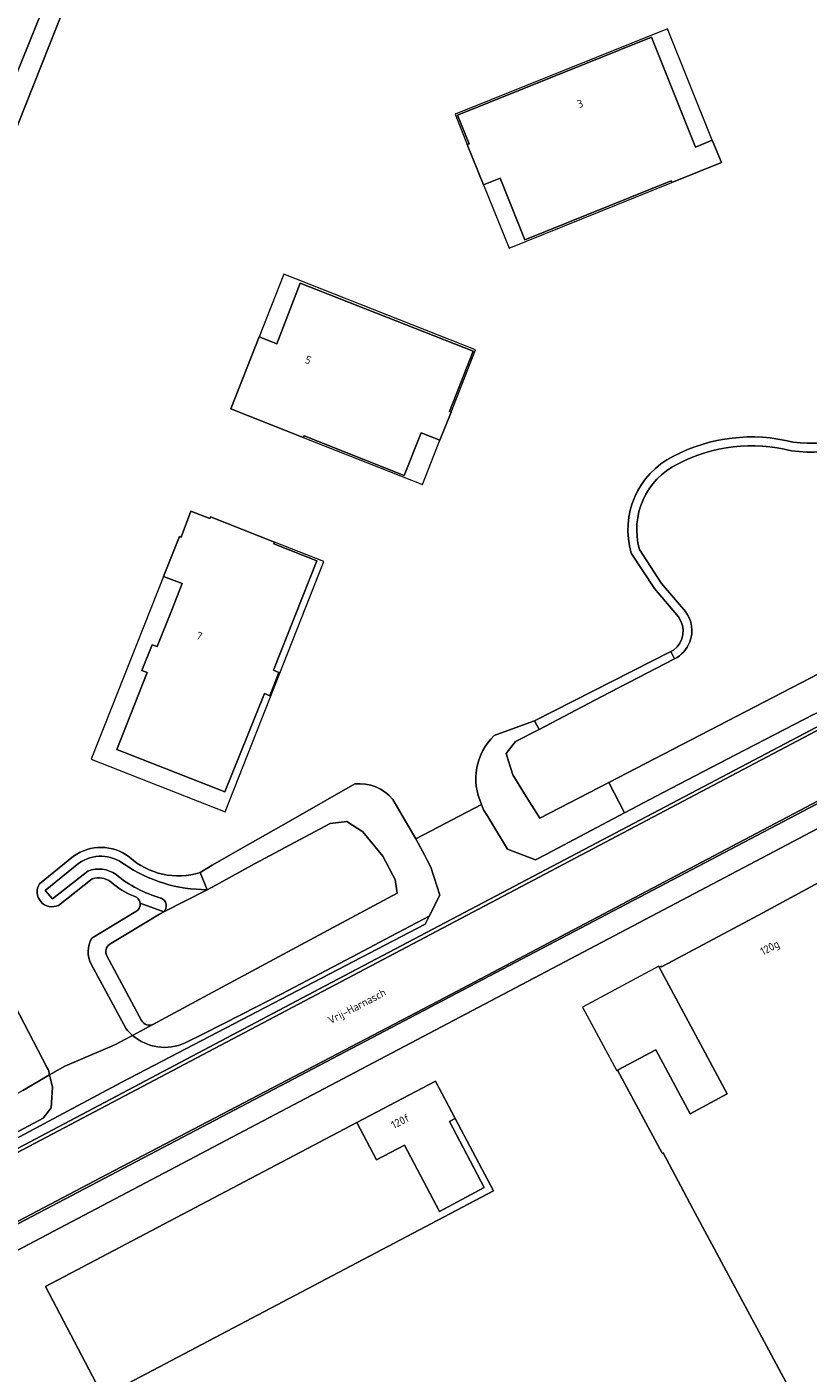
# Model space of a CAD drawing. Header units: metres. Extents: x 80938 to 82288, y 446951 to 448452.
# Tile 14 of 96: x 81388 to 81476, y 447421 to 447574. Entities that reach past the tile are written whole.
import ezdxf
from ezdxf.enums import TextEntityAlignment as Align

# ---------------------------------------------------------------- set-up
doc = ezdxf.new("R2010")
doc.units = ezdxf.units.M
doc.header["$MEASUREMENT"] = 0
for name, color, linetype, lineweight in [('B-WE-OG-BEBOUWING-GV', 253, 'Continuous', 35), ('B-WE-OG-BEBOUWING-T18', 253, 'Continuous', 18), ('B-WE-OG-BEBOUWING_LOODS-GV', 253, 'Continuous', 35), ('B-WE-OG-BEBOUWING_LUIFEL-GV', 253, 'Continuous', 18), ('B-WE-OG-TERREIN_CULTUURSCHEIDING-GV', 253, 'Continuous', 18), ('B-WE-OG-TERREIN_ERF-GV', 253, 'Continuous', 18), ('B-WE-OG-TOPOGRAFIE-T18', 253, 'Continuous', 18), ('B-WE-OG-WATER_SLOOT-GV', 253, 'Continuous', 18), ('B-WE-VH-VERHARDING_ASFALT-GV', 253, 'Continuous', 18), ('B-WE-VH-VERHARDING_BETONSTRAATSTEEN-GV', 253, 'Continuous', 18)]:
    doc.layers.add(name, color=color, linetype=linetype, lineweight=lineweight)
doc.styles.add('NLCS-ISO-M500-T18', font='NLCS-ISO.ttf', dxfattribs={"height": 0.9})

msp = doc.modelspace()

# ---------------------------------------------------------------- linework, layer by layer
at = {"layer": 'B-WE-OG-BEBOUWING-GV', "linetype": 'Continuous', "lineweight": 0}
for points in [[(81437.602, 447560.613), (81439.448, 447556.041), (81441.326, 447556.799), (81444.151, 447549.779), (81460.777, 447556.484), (81460.851, 447556.301), (81466.483, 447558.564), (81465.45, 447561.113), (81463.559, 447560.322), (81458.561, 447572.834), (81436.478, 447563.957), (81437.798, 447560.68)], [(81435.577, 447530.253), (81438.253, 447537.115), (81418.62, 447544.831), (81415.94, 447537.961), (81413.932, 447538.744), (81410.719, 447530.536), (81418.952, 447527.288), (81419.042, 447527.466), (81430.435, 447522.975), (81432.351, 447527.823), (81434.489, 447526.973), (81435.755, 447530.175)], [(81415.139, 447497.928), (81416.189, 447500.554), (81415.566, 447500.822), (81420.492, 447513.284), (81415.612, 447515.199), (81415.7, 447515.387), (81408.392, 447518.277), (81408.329, 447518.074), (81406.178, 447518.909), (81405.065, 447515.971), (81404.866, 447516.049), (81403.066, 447511.501), (81405.192, 447510.699), (81403.967, 447507.588), (81402.337, 447503.51), (81401.764, 447503.731), (81400.6, 447500.792), (81401.2, 447500.559), (81397.761, 447491.826), (81410.037, 447486.983), (81413.534, 447495.621), (81414.531, 447498.171)], [(81459.857, 447445.948), (81460.206, 447445.295), (81463.252, 447439.587), (81471.6, 447423.997), (81481.043, 447406.394), (81482.195, 447404.234), (81510.586, 447419.474), (81479.392, 447477.658), (81471.196, 447473.247), (81461.053, 447467.829), (81459.685, 447467.106), (81459.635, 447467.179), (81459.419, 447467.061), (81467.15, 447452.638), (81462.956, 447450.375), (81459.037, 447457.645), (81454.673, 447455.325), (81459.752, 447445.891)], [(81436.24, 447449.852), (81434.004, 447454.102), (81425.062, 447449.392), (81427.273, 447445.156), (81430.463, 447446.827), (81434.428, 447439.264), (81439.521, 447441.981), (81435.577, 447449.505)]]:
    msp.add_lwpolyline(points, close=True, dxfattribs=at)
at = {"layer": 'B-WE-OG-BEBOUWING_LOODS-GV', "linetype": 'Continuous', "lineweight": 0}
msp.add_lwpolyline([(81435.577, 447449.505), (81439.521, 447441.981), (81434.428, 447439.264), (81430.463, 447446.827), (81427.273, 447445.156), (81425.062, 447449.392), (81389.632, 447430.728), (81396.2, 447418.228), (81440.576, 447441.607), (81436.24, 447449.852)], close=True, dxfattribs=at)
at = {"layer": 'B-WE-OG-BEBOUWING_LUIFEL-GV', "linetype": 'Continuous', "lineweight": 0}
for points in [[(81458.561, 447572.834), (81463.559, 447560.322), (81465.45, 447561.113), (81460.361, 447573.778), (81436.221, 447564.069), (81437.602, 447560.613), (81437.798, 447560.68), (81436.478, 447563.957)], [(81439.448, 447556.041), (81442.377, 447548.834), (81460.851, 447556.301), (81460.777, 447556.484), (81444.151, 447549.779), (81441.326, 447556.799)], [(81438.542, 447537.261), (81416.752, 447545.85), (81413.932, 447538.744), (81415.94, 447537.961), (81418.62, 447544.831), (81438.253, 447537.115), (81435.577, 447530.253), (81435.755, 447530.175)], [(81432.522, 447521.93), (81434.489, 447526.973), (81432.351, 447527.823), (81430.435, 447522.975), (81419.042, 447527.466), (81418.952, 447527.288)], [(81413.534, 447495.621), (81410.037, 447486.983), (81397.761, 447491.826), (81401.2, 447500.559), (81400.6, 447500.792), (81401.764, 447503.731), (81402.337, 447503.51), (81403.967, 447507.588), (81405.192, 447510.699), (81403.066, 447511.501), (81394.848, 447490.722), (81410.063, 447484.713), (81421.295, 447513.181), (81415.7, 447515.387), (81415.612, 447515.199), (81420.492, 447513.284), (81415.566, 447500.822), (81416.189, 447500.554), (81415.139, 447497.928), (81414.531, 447498.171)], [(81450.703, 447462.516), (81454.587, 447455.28), (81454.673, 447455.325), (81459.037, 447457.645), (81462.956, 447450.375), (81467.15, 447452.638), (81459.419, 447467.061), (81459.361, 447467.165)]]:
    msp.add_lwpolyline(points, close=True, dxfattribs=at)
at = {"layer": 'B-WE-OG-TERREIN_CULTUURSCHEIDING-GV', "linetype": 'Continuous', "lineweight": 0}
for points in [[(81372.587, 447439.128), (81420.795, 447464.586), (81488.033, 447500), (81506.113, 447509.515), (81532.357, 447523.275), (81560.424, 447538.046), (81577.376, 447546.896)], [(81476.959, 447495.794), (81468.083, 447491.188), (81459.862, 447486.922), (81455.464, 447484.596), (81451.022, 447482.247), (81446.624, 447479.921), (81445.363, 447479.254), (81442.493, 447480.354), (81442.189, 447480.471), (81440.275, 447483.614), (81439.929, 447484.182), (81439.457, 447484.957), (81439.231, 447485.571), (81431.758, 447481.658), (81432.765, 447479.743), (81433.03, 447479.237), (81433.461, 447478.418), (81434.464, 447475.253), (81433.282, 447472.865), (81432.827, 447471.946), (81398.317, 447453.988), (81362.235, 447434.707)]]:
    msp.add_lwpolyline(points, dxfattribs=at)
at = {"layer": 'B-WE-OG-TERREIN_ERF-GV', "linetype": 'Continuous', "lineweight": 0}
for points in [[(81441.508, 447616.051), (81401.047, 447599.636), (81397.059, 447589.571), (81382.156, 447551.962), (81369.784, 447521.772), (81352.759, 447480.229), (81340.45, 447451.628), (81336.359, 447442.122), (81336.045, 447439.352), (81343.046, 447441.876), (81345.306, 447443.299), (81353.024, 447447.613), (81361.883, 447452.251), (81369.222, 447456.094), (81377.995, 447460.893), (81382.633, 447463.43)], [(81574.675, 447534.117), (81510.003, 447500), (81500, 447494.723), (81497.978, 447493.656), (81495.659, 447492.433), (81368.058, 447425.183)], [(81461.599, 447506.889), (81458.888, 447510.103), (81456.245, 447514.146)], [(81440.664, 447493.391), (81443.446, 447494.434), (81445.246, 447495.076), (81460.738, 447502.951), (81461.045, 447503.107)], [(81407.23, 447477.815), (81408.598, 447478.644), (81412.92, 447481.108), (81417.286, 447483.596), (81424.82, 447487.89)], [(81429.155, 447486.135), (81431.758, 447481.658), (81439.231, 447485.571)], [(81388.979, 447476.537), (81392.843, 447479.68)], [(81394.969, 447477.091), (81391.11, 447474.086)], [(81394.908, 447470.344), (81399.914, 447473.379)], [(81398.808, 447460.045), (81394.852, 447467.4)], [(81386.183, 447462.608), (81389.856, 447455.614)], [(81390.122, 447454.803), (81391.86, 447455.815), (81396.986, 447457.996), (81397.589, 447458.253), (81398.667, 447458.833), (81399.533, 447459.299)]]:
    msp.add_lwpolyline(points, dxfattribs=at)
for points in [[(81466.483, 447558.564), (81460.851, 447556.301), (81460.777, 447556.484), (81444.151, 447549.779), (81441.326, 447556.799), (81439.448, 447556.041), (81437.602, 447560.613), (81437.798, 447560.68), (81436.478, 447563.957), (81458.561, 447572.834), (81463.559, 447560.322), (81465.45, 447561.113)], [(81435.577, 447530.253), (81435.755, 447530.175), (81434.489, 447526.973), (81432.351, 447527.823), (81430.435, 447522.975), (81419.042, 447527.466), (81418.952, 447527.288), (81410.719, 447530.536), (81413.932, 447538.744), (81415.94, 447537.961), (81418.62, 447544.831), (81438.253, 447537.115)], [(81401.764, 447503.731), (81402.337, 447503.51), (81403.967, 447507.588), (81405.192, 447510.699), (81403.066, 447511.501), (81404.866, 447516.049), (81405.065, 447515.971), (81406.178, 447518.909), (81408.329, 447518.074), (81408.392, 447518.277), (81415.7, 447515.387), (81415.612, 447515.199), (81420.492, 447513.284), (81415.566, 447500.822), (81416.189, 447500.554), (81415.139, 447497.928), (81414.531, 447498.171), (81413.534, 447495.621), (81410.037, 447486.983), (81397.761, 447491.826), (81401.2, 447500.559), (81400.6, 447500.792)], [(81459.857, 447445.948), (81459.752, 447445.891), (81454.673, 447455.325), (81459.037, 447457.645), (81462.956, 447450.375), (81467.15, 447452.638), (81459.419, 447467.061), (81459.635, 447467.179), (81459.685, 447467.106), (81461.053, 447467.829), (81471.196, 447473.247), (81479.392, 447477.658), (81510.586, 447419.474), (81482.195, 447404.234), (81481.043, 447406.394), (81471.6, 447423.997), (81463.252, 447439.587), (81460.206, 447445.295)], [(81436.24, 447449.852), (81440.576, 447441.607), (81396.2, 447418.228), (81389.632, 447430.728), (81425.062, 447449.392), (81434.004, 447454.102)]]:
    msp.add_lwpolyline(points, close=True, dxfattribs=at)
for points in [[(81474.65, 447526.764, 0.1772596), (81486.953, 447529.651)], [(81461.038, 447525.164, -0.1855638), (81474.65, 447526.764)], [(81456.245, 447514.146, -0.3636409), (81461.038, 447525.164)], [(81461.045, 447503.107, 0.4114253), (81461.599, 447506.889)], [(81439.231, 447485.571, -0.3231669), (81440.664, 447493.391)], [(81424.82, 447487.89, -0.2498714), (81429.155, 447486.135)], [(81392.843, 447479.68, -0.3296505), (81399.183, 447479.574)], [(81399.183, 447479.574, 0.2645608), (81407.23, 447477.815)], [(81391.11, 447474.086, -0.752932), (81388.979, 447476.537)], [(81397.081, 447476.773, 0.2377183), (81394.969, 447477.091)], [(81399.732, 447475.139, -0.1024928), (81397.081, 447476.773)], [(81400.409, 447474.32, 0.3020823), (81399.732, 447475.139)], [(81399.914, 447473.379, 0.3024665), (81400.409, 447474.32)], [(81394.852, 447467.4, -0.2622239), (81394.908, 447470.344)], [(81399.533, 447459.299, -0.046907), (81398.808, 447460.045)], [(81389.856, 447455.614, -0.0522351), (81390.122, 447454.803)]]:
    msp.add_lwpolyline(points, format="xyb", dxfattribs=at)
at = {"layer": 'B-WE-OG-WATER_SLOOT-GV', "linetype": 'Continuous', "lineweight": 0}
for points in [[(81367.783, 447522.734), (81395.148, 447590.419), (81397.059, 447589.571), (81401.047, 447599.636), (81403.002, 447604.569), (81401.504, 447606.139), (81401.674, 447606.562), (81407.505, 447620.983), (81408.669, 447622.934), (81410.053, 447623.91), (81398.856, 447625.705), (81386.297, 447594.342)], [(81461.149, 447502.117), (81452.829, 447497.782), (81445.757, 447494.097), (81443.08, 447492.702), (81442.015, 447491.367), (81442.331, 447490.364), (81442.782, 447488.93), (81444.114, 447486.776), (81444.494, 447486.164), (81445.841, 447483.986), (81453.676, 447488.047), (81479.655, 447501.513), (81480.982, 447502.201), (81493.972, 447509.138), (81498.22, 447511.407), (81501.768, 447513.301), (81503.668, 447514.316), (81504.699, 447514.867), (81506.411, 447515.781), (81508.523, 447516.909), (81512.218, 447518.882), (81516.579, 447521.211)], [(81456.245, 447514.146), (81458.888, 447510.103), (81461.599, 447506.889)], [(81462.394, 447507.498), (81459.691, 447510.701), (81457.165, 447514.566)], [(81457.165, 447514.566), (81459.691, 447510.701), (81462.394, 447507.498)], [(81461.045, 447503.107), (81460.738, 447502.951), (81461.149, 447502.117)], [(81440.275, 447483.614), (81442.189, 447480.471), (81442.493, 447480.354), (81445.363, 447479.254), (81446.624, 447479.921), (81451.022, 447482.247), (81455.464, 447484.596), (81453.676, 447488.047), (81445.841, 447483.986), (81444.494, 447486.164), (81444.114, 447486.776), (81442.782, 447488.93), (81442.331, 447490.364), (81442.015, 447491.367), (81443.08, 447492.702), (81445.757, 447494.097), (81445.246, 447495.076), (81443.446, 447494.434), (81440.664, 447493.391)], [(81424.82, 447487.89), (81417.286, 447483.596), (81412.92, 447481.108), (81408.598, 447478.644), (81407.23, 447477.815), (81408.018, 447475.865), (81409.094, 447476.417), (81413.412, 447478.809), (81421.995, 447483.381), (81423.889, 447483.625)], [(81405.539, 447458.436), (81407.537, 447459.448), (81412.02, 447461.719), (81416.458, 447463.968), (81424.502, 447468.222), (81428.944, 447470.571), (81433.282, 447472.865), (81434.464, 447475.253), (81433.461, 447478.418), (81433.03, 447479.237), (81432.765, 447479.743), (81431.758, 447481.658), (81429.155, 447486.135)], [(81439.231, 447485.571), (81439.457, 447484.957), (81439.929, 447484.182), (81440.275, 447483.614)], [(81421.995, 447483.381), (81413.412, 447478.809), (81409.094, 447476.417), (81408.018, 447475.865), (81403.087, 447473.336), (81402.622, 447473.098), (81398.78, 447470.77), (81398.228, 447470.436), (81397.07, 447469.734), (81396.975, 447469.676)], [(81423.889, 447483.625), (81425.72, 447482.46), (81427.993, 447479.687), (81429.147, 447477.501), (81429.391, 447477.038), (81429.625, 447475.486), (81418.667, 447469.591), (81410.166, 447465.019), (81403.339, 447461.346), (81401.924, 447460.585), (81399.533, 447459.299)], [(81401.924, 447460.585), (81403.339, 447461.346), (81410.166, 447465.019), (81418.667, 447469.591), (81429.625, 447475.486), (81429.391, 447477.038), (81429.147, 447477.501), (81427.993, 447479.687), (81425.72, 447482.46), (81423.889, 447483.625), (81421.995, 447483.381)], [(81392.843, 447479.68), (81388.979, 447476.537)], [(81394.479, 447477.977), (81390.445, 447474.829), (81389.61, 447475.762), (81393.448, 447478.883)], [(81393.448, 447478.883), (81389.61, 447475.762), (81390.445, 447474.829), (81394.479, 447477.977)], [(81391.11, 447474.086), (81394.969, 447477.091)], [(81408.018, 447475.865), (81407.23, 447477.815)], [(81403.087, 447473.336), (81408.018, 447475.865)], [(81399.914, 447473.379), (81394.908, 447470.344)], [(81402.622, 447473.098), (81403.087, 447473.336), (81400.409, 447474.32)], [(81400.409, 447474.32), (81403.087, 447473.336)], [(81362.235, 447434.707), (81398.317, 447453.988), (81432.827, 447471.946), (81433.282, 447472.865), (81428.944, 447470.571), (81424.502, 447468.222), (81416.458, 447463.968), (81412.02, 447461.719), (81407.537, 447459.448), (81405.539, 447458.436)], [(81396.975, 447469.676), (81397.07, 447469.734), (81398.228, 447470.436), (81398.78, 447470.77), (81402.622, 447473.098)], [(81394.852, 447467.4), (81398.808, 447460.045)], [(81400.57, 447460.992), (81396.613, 447468.347)], [(81396.613, 447468.347), (81400.57, 447460.992)], [(81389.856, 447455.614), (81386.183, 447462.608)], [(81399.533, 447459.299), (81401.924, 447460.585)], [(81399.533, 447459.299), (81398.667, 447458.833), (81397.589, 447458.253), (81396.986, 447457.996), (81391.86, 447455.815), (81390.122, 447454.803), (81390.443, 447453.401), (81390.287, 447451.053), (81389.387, 447449.879), (81385.001, 447447.531), (81380.57, 447445.16), (81375.497, 447442.445), (81366.612, 447437.857), (81362.192, 447435.574), (81357.727, 447433.268)], [(81387.074, 447453.029), (81390.122, 447454.803)]]:
    msp.add_lwpolyline(points, dxfattribs=at)
for points in [[(81395.148, 447590.419), (81367.783, 447522.734), (81369.784, 447521.772), (81382.156, 447551.962), (81397.059, 447589.571)], [(81461.149, 447502.117), (81460.738, 447502.951), (81445.246, 447495.076), (81445.757, 447494.097), (81452.829, 447497.782)], [(81455.464, 447484.596), (81459.862, 447486.922), (81468.083, 447491.188), (81476.959, 447495.794), (81481.419, 447498.109), (81479.655, 447501.513), (81453.676, 447488.047)], [(81385.001, 447447.531), (81389.387, 447449.879), (81390.287, 447451.053), (81390.443, 447453.401), (81390.122, 447454.803), (81387.074, 447453.029), (81386.464, 447452.674), (81383.192, 447450.935)]]:
    msp.add_lwpolyline(points, close=True, dxfattribs=at)
for points in [[(81474.464, 447525.779, 0.1792706), (81487.572, 447528.861)], [(81487.572, 447528.861, -0.1792706), (81474.464, 447525.779)], [(81486.953, 447529.651, -0.1772596), (81474.65, 447526.764)], [(81474.65, 447526.764, 0.1855638), (81461.038, 447525.164)], [(81461.494, 447524.274, -0.1866534), (81474.464, 447525.779)], [(81474.464, 447525.779, 0.1866534), (81461.494, 447524.274)], [(81461.038, 447525.164, 0.3636409), (81456.245, 447514.146)], [(81457.165, 447514.566, -0.3591528), (81461.494, 447524.274)], [(81461.494, 447524.274, 0.3591528), (81457.165, 447514.566)], [(81462.897, 447504.049, 0.2595151), (81462.394, 447507.498)], [(81462.394, 447507.498, -0.2595151), (81462.897, 447504.049)], [(81461.599, 447506.889, -0.4114253), (81461.045, 447503.107)], [(81461.149, 447502.117, 0.1885775), (81462.897, 447504.049)], [(81462.897, 447504.049, -0.1885775), (81461.149, 447502.117)], [(81440.664, 447493.391, 0.3231669), (81439.231, 447485.571)], [(81429.155, 447486.135, 0.2498714), (81424.82, 447487.89)], [(81399.183, 447479.574, 0.3296505), (81392.843, 447479.68)], [(81393.448, 447478.883, -0.3293172), (81398.595, 447478.764)], [(81398.595, 447478.764, 0.3293172), (81393.448, 447478.883)], [(81407.23, 447477.815, -0.2645608), (81399.183, 447479.574)], [(81397.665, 447477.585, 0.2530134), (81394.479, 447477.977)], [(81394.479, 447477.977, -0.2530134), (81397.665, 447477.585)], [(81398.595, 447478.764, 0.1522726), (81408.018, 447475.865)], [(81408.018, 447475.865, -0.1522726), (81398.595, 447478.764)], [(81388.979, 447476.537, 0.752932), (81391.11, 447474.086)], [(81394.969, 447477.091, -0.2377183), (81397.081, 447476.773)], [(81397.081, 447476.773, 0.1024928), (81399.732, 447475.139)], [(81402.783, 447474.914, -0.10258), (81397.665, 447477.585)], [(81397.665, 447477.585, 0.10258), (81402.783, 447474.914)], [(81399.732, 447475.139, -0.3020823), (81400.409, 447474.32)], [(81403.087, 447473.336, 0.5525994), (81402.783, 447474.914)], [(81402.783, 447474.914, -0.5525994), (81403.087, 447473.336)], [(81400.409, 447474.32, -0.3024665), (81399.914, 447473.379)], [(81394.908, 447470.344, 0.2622239), (81394.852, 447467.4)], [(81396.613, 447468.347, -0.3989175), (81396.975, 447469.676)], [(81396.975, 447469.676, 0.3989175), (81396.613, 447468.347)], [(81398.808, 447460.045, 0.046907), (81399.533, 447459.299)], [(81401.924, 447460.585, -0.4141994), (81400.57, 447460.992)], [(81400.57, 447460.992, 0.4141994), (81401.924, 447460.585)], [(81399.533, 447459.299, 0.2905255), (81405.539, 447458.436)], [(81405.539, 447458.436, -0.2905255), (81399.533, 447459.299)], [(81390.122, 447454.803, 0.0522351), (81389.856, 447455.614)]]:
    msp.add_lwpolyline(points, format="xyb", dxfattribs=at)
at = {"layer": 'B-WE-VH-VERHARDING_ASFALT-GV', "linetype": 'Continuous', "lineweight": 0}
msp.add_lwpolyline([(81363.072, 447433.664), (81366.351, 447427.619), (81369.225, 447429.09), (81396.689, 447443.528), (81434.998, 447463.569), (81494.183, 447494.755), (81496.699, 447496.083), (81494.932, 447499.435), (81494.547, 447500), (81493.024, 447502.235), (81490.292, 447500.797), (81488.782, 447500)], close=True, dxfattribs=at)
at = {"layer": 'B-WE-VH-VERHARDING_BETONSTRAATSTEEN-GV', "linetype": 'Continuous', "lineweight": 0}
for points in [[(81577.376, 447546.896), (81560.424, 447538.046), (81532.357, 447523.275), (81506.113, 447509.515), (81488.033, 447500), (81420.795, 447464.586), (81372.587, 447439.128)], [(81363.072, 447433.664), (81488.782, 447500), (81490.292, 447500.797), (81493.024, 447502.235), (81500, 447505.907), (81519.495, 447516.169), (81570.222, 447542.871)]]:
    msp.add_lwpolyline(points, dxfattribs=at)
for points in [[(81366.351, 447427.619), (81366.401, 447427.527), (81366.479, 447427.398), (81366.505, 447427.361), (81366.589, 447427.404), (81494.3, 447494.534), (81496.826, 447495.842), (81496.699, 447496.083), (81494.183, 447494.755), (81434.998, 447463.569), (81396.689, 447443.528), (81369.225, 447429.09)], [(81366.505, 447427.361), (81366.596, 447427.234), (81368.058, 447425.183), (81495.659, 447492.433), (81497.978, 447493.656), (81496.826, 447495.842), (81494.3, 447494.534), (81366.589, 447427.404)]]:
    msp.add_lwpolyline(points, close=True, dxfattribs=at)

# ---------------------------------------------------------------- texts
at = {"layer": 'B-WE-OG-BEBOUWING-T18', "linetype": 'Continuous', "lineweight": 0, "style": 'NLCS-ISO-M500-T18'}
for s, rotation, p in [('3', 21.9, (81450.427, 447565.253)), ('5', 338.7, (81419.511, 447536.11)), ('7', 338.2, (81407.127, 447504.718)), ('120g', 28.1, (81472.054, 447469.17)), ('120f', 27.8, (81429.993, 447449.538))]:
    msp.add_text(s, height=0.9, rotation=rotation, dxfattribs=at).set_placement(p, align=Align.MIDDLE)
at = {"layer": 'B-WE-OG-TOPOGRAFIE-T18', "linetype": 'Continuous', "lineweight": 0, "style": 'NLCS-ISO-M500-T18'}
msp.add_text('Vrij-Harnasch', height=0.9, rotation=27.6, dxfattribs=at).set_placement((81425.108, 447462.501), align=Align.MIDDLE)

doc.saveas('drawing.dxf')
